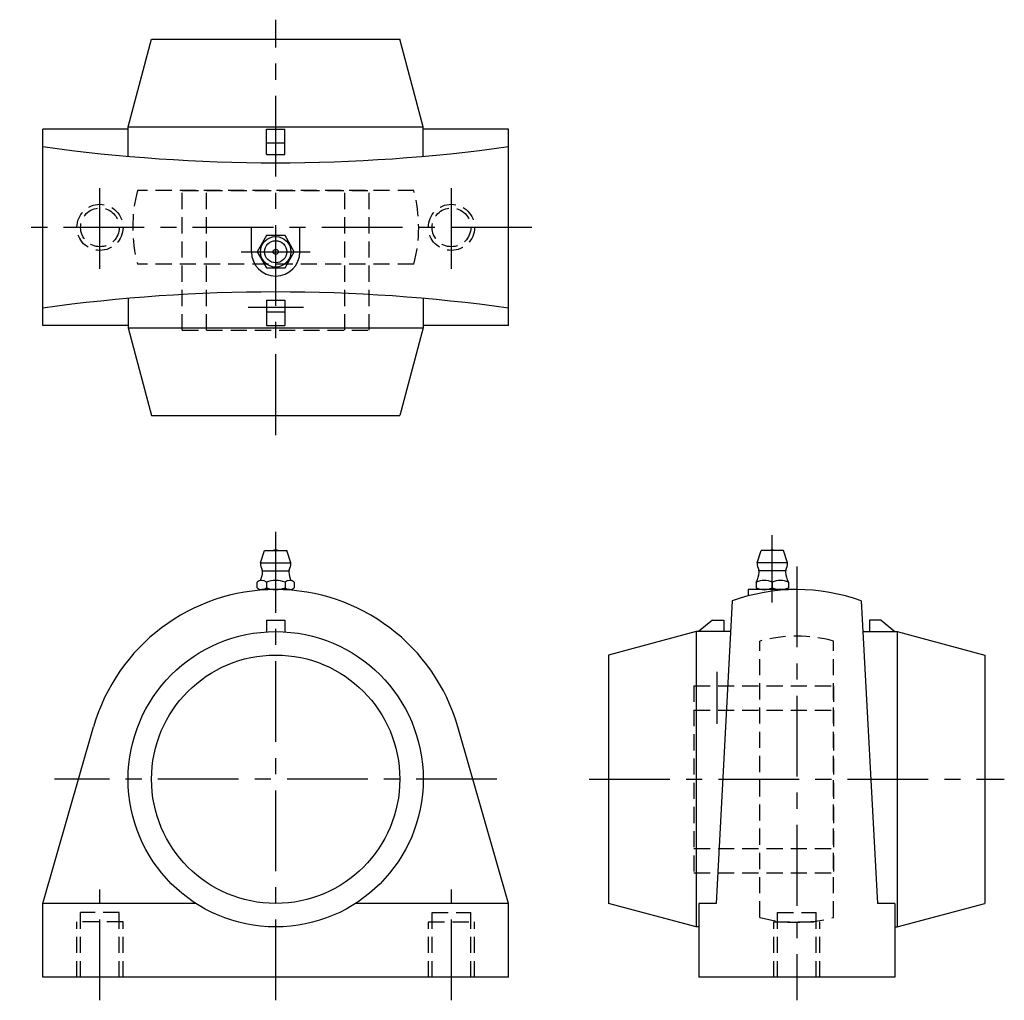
# Model space of a CAD drawing. Extents: x -56 to 158, y -5 to 207.
import ezdxf

# ---------------------------------------------------------------- set-up
doc = ezdxf.new("R2010")
doc.units = 0
doc.header["$LTSCALE"] = 14
doc.header["$MEASUREMENT"] = 0
doc.linetypes.add('CENTER', pattern=[2, 1.25, -0.25, 0.25, -0.25])
doc.linetypes.add('HIDDEN', pattern=[0.375, 0.25, -0.125])
doc.layers.get('0').update_dxf_attribs({"linetype": 'CONTINUOUS'})
doc.layers.add('CENTER', color=1, linetype='CENTER')
doc.layers.add('HIDDEN', color=3, linetype='HIDDEN')

msp = doc.modelspace()

# ---------------------------------------------------------------- linework, layer by layer
for p, q in [((-32, 184.3), (-26.91, 203.3)), ((-26.91, 203.3), (26.91, 203.3)), ((32, 184.3), (26.91, 203.3)), ((-50.5, 141.25), (-50.5, 183.75)), ((-31.93, 183.75), (-50.5, 183.75)), ((-32, 177.9), (-32, 184.3)), ((-32, 184.3), (32, 184.3)), ((-2, 178.3), (-2, 183.78)), ((-2, 183.78), (2, 183.78)), ((2, 178.3), (2, 183.78)), ((50.5, 183.75), (31.93, 183.75)), ((32, 177.9), (32, 184.3)), ((50.5, 141.25), (50.5, 183.75)), ((-2, 180.8), (2, 180.8)), ((-2, 178.3), (2, 178.3)), ((-5.25, 157.2), (-5.25, 162.5)), ((5.25, 157.2), (5.25, 162.5)), ((-32, 147.1), (-32, 140.7)), ((-2, 146.7), (-2, 141.22)), ((-2, 146.7), (2, 146.7)), ((2, 146.7), (2, 141.22)), ((32, 147.1), (32, 140.7)), ((-2, 144.2), (2, 144.2)), ((-31.93, 141.25), (-50.5, 141.25)), ((-2, 141.22), (2, 141.22)), ((50.5, 141.25), (31.93, 141.25)), ((-32, 140.7), (32, 140.7)), ((-32, 140.7), (-26.91, 121.7)), ((32, 140.7), (26.91, 121.7)), ((-26.91, 121.7), (26.91, 121.7)), ((-3.3, 89.8), (-2.4, 92.5)), ((-2.4, 92.5), (2.4, 92.5)), ((3.3, 89.8), (2.4, 92.5)), ((104.37, 89.8), (105.27, 92.5)), ((110.07, 92.5), (105.27, 92.5)), ((110.97, 89.8), (110.07, 92.5)), ((-3.3, 89.8), (3.3, 89.8)), ((110.97, 89.8), (104.37, 89.8)), ((-2.8, 88.05), (2.8, 88.05)), ((110.47, 88.05), (104.87, 88.05)), ((-4.04, 84.37), (-4.04, 85.63)), ((-2.02, 85.63), (-2.02, 84.37)), ((2.02, 85.63), (2.02, 84.37)), ((4.04, 85.63), (4.04, 84.37)), ((104.17, 85.63), (104.17, 84.37)), ((107.67, 85.63), (107.67, 84.37)), ((111.17, 85.63), (111.17, 84.37)), ((3.03, 84), (-3.03, 84)), ((102.42, 84), (102.42, 82.62)), ((112.97, 84), (102.42, 84)), ((109.42, 84), (105.92, 84)), ((98.97, 81.54), (95.47, 16)), ((126.97, 81.54), (130.47, 16)), ((-2, 77.4), (-2, 74.83)), ((-2, 77.4), (2, 77.4)), ((2, 77.4), (2, 74.83)), ((94.67, 77.4), (91.69, 74.9)), ((94.67, 77.4), (97.17, 77.4)), ((97.17, 77.4), (97.17, 74.9)), ((128.77, 77.4), (128.77, 74.9)), ((131.27, 77.4), (128.77, 77.4)), ((131.27, 77.4), (134.25, 74.9)), ((91.17, 74.9), (72.17, 69.81)), ((98.61, 74.9), (91.17, 74.9)), ((91.17, 74.9), (91.17, 10.9)), ((127.32, 74.9), (134.77, 74.9)), ((134.77, 74.9), (134.77, 10.9)), ((134.77, 74.9), (153.77, 69.81)), ((72.17, 69.81), (72.17, 15.99)), ((153.77, 69.81), (153.77, 15.99)), ((-50.5, 16), (-39.5, 54.26)), ((50.5, 16), (39.5, 54.26)), ((-50.5, 0), (-50.5, 16)), ((-17.33, 16), (-50.5, 16)), ((50.5, 16), (17.33, 16)), ((50.5, 0), (50.5, 16)), ((91.17, 10.9), (72.17, 15.99)), ((91.72, 16), (91.72, 0)), ((95.47, 16), (91.72, 16)), ((134.22, 16), (130.47, 16)), ((134.22, 16), (134.22, 0)), ((134.77, 10.9), (153.77, 15.99)), ((91.72, 10.9), (91.17, 10.9)), ((134.22, 10.9), (134.77, 10.9)), ((50.5, 0), (-50.5, 0)), ((134.22, 0), (91.72, 0))]:
    msp.add_line(p, q)
msp.add_lwpolyline([(-2.02, 160.7), (-4.04, 157.2), (-2.02, 153.7), (2.02, 153.7), (4.04, 157.2), (2.02, 160.7)], close=True)
for centre, radius in [((0, 157.2), 3.3), ((0, 157.2), 2.4), ((0, 157.2), 0.555), ((0, 42.9), 32), ((0, 42.9), 26.91)]:
    msp.add_circle(centre, radius)
for centre, radius, start, end in [((0, 542.57), 366.07, 262.0707, 277.9293), ((0, 157.2), 5.25, 180, 0), ((0, -217.57), 366.07, 82.0707, 97.9293), ((0, 91.01), 1.59, 69.555, 110.445), ((107.67, 91.01), 1.59, 69.555, 110.445), ((0, 89.8), 3.3, 180, 208.0616), ((0, 89.8), 3.3, 331.9384, 0), ((107.67, 89.8), 3.3, 180, 208.0616), ((107.67, 89.8), 3.3, 331.9384, 0), ((-8.79, 88.42), 6, 336.1715, 353.8983), ((-3.62, 87.87), 0.8, 353.8983, 28.0616), ((3.62, 87.87), 0.8, 151.9384, 186.1017), ((8.79, 88.42), 6, 186.1017, 203.8285), ((98.88, 88.42), 6, 332.3723, 353.8983), ((104.05, 87.87), 0.8, 353.8983, 28.0616), ((111.29, 87.87), 0.8, 151.9384, 186.1017), ((116.46, 88.42), 6, 186.1017, 207.6277), ((-3.03, 84.44), 1.56, 49.7398, 130.2602), ((0, 80.3), 5.7, 69.2291, 110.7709), ((3.03, 84.44), 1.56, 49.7398, 130.2602), ((105.92, 81.68), 4.32, 66.1022, 113.8978), ((109.42, 81.68), 4.32, 66.1022, 113.8978), ((0, 42.9), 41.1, 16.0419, 163.9581), ((-3.03, 85.56), 1.56, 229.7398, 310.2602), ((0, 89.7), 5.7, 249.2291, 290.7709), ((3.03, 85.56), 1.56, 229.7398, 310.2602), ((112.97, 42.9), 41.1, 70.0846, 109.9154), ((105.92, 88.32), 4.32, 246.1022, 293.8978), ((109.42, 88.32), 4.32, 246.1022, 293.8978)]:
    msp.add_arc(centre, radius, start, end)
at = {"layer": 'CENTER'}
for p, q in [((0, 117.5), (0, 207.5)), ((-38.1, 153.5), (-38.1, 171.5)), ((38.1, 153.5), (38.1, 171.5)), ((55.5, 162.5), (-55.5, 162.5)), ((-7.51, 157.2), (7.51, 157.2)), ((-6, 145.2), (6, 145.2)), ((0, -5), (0, 97.5)), ((107.67, 81.18), (107.67, 95.78)), ((112.97, 89), (112.97, -5)), ((95.67, 66.15), (95.67, 54.9)), ((47.97, 42.9), (-47.97, 42.9)), ((67.97, 42.9), (157.97, 42.9)), ((-38.1, -5), (-38.1, 19)), ((38.1, -5), (38.1, 19))]:
    msp.add_line(p, q, dxfattribs=at)
at = {"layer": 'HIDDEN'}
for p, q in [((29.95, 170.5), (-29.95, 170.5)), ((-20.25, 140.2), (-20.25, 170.5)), ((-20.25, 170.5), (20.25, 170.5)), ((-15, 140.2), (-15, 170.5)), ((15, 140.2), (15, 170.5)), ((20.25, 140.2), (20.25, 170.5)), ((29.95, 154.5), (-29.95, 154.5)), ((-20.25, 140.2), (20.25, 140.2)), ((104.97, 12.95), (104.97, 72.85)), ((120.97, 12.95), (120.97, 72.85)), ((90.67, 63.15), (90.67, 22.65)), ((90.67, 63.15), (120.97, 63.15)), ((120.97, 63.15), (120.97, 22.65)), ((90.67, 57.9), (120.97, 57.9)), ((90.67, 27.9), (120.97, 27.9)), ((90.67, 22.65), (120.97, 22.65)), ((-33.9, 14), (-42.3, 14)), ((-42.3, 0), (-42.3, 14)), ((-33.9, 0), (-33.9, 14)), ((33.9, 14), (42.3, 14)), ((33.9, 0), (33.9, 14)), ((42.3, 0), (42.3, 14)), ((108.77, 14), (117.17, 14)), ((108.77, 0), (108.77, 14)), ((117.17, 0), (117.17, 14)), ((-33.1, 12), (-43.1, 12)), ((-43.1, 0), (-43.1, 12)), ((-33.1, 0), (-33.1, 12)), ((33.1, 12), (43.1, 12)), ((33.1, 0), (33.1, 12)), ((43.1, 0), (43.1, 12)), ((107.97, 12), (117.97, 12)), ((107.97, 0), (107.97, 12)), ((117.97, 0), (117.97, 12))]:
    msp.add_line(p, q, dxfattribs=at)
for centre, radius in [((-38.1, 162.5), 5), ((-38.1, 162.5), 4.2), ((38.1, 162.5), 5), ((38.1, 162.5), 4.2)]:
    msp.add_circle(centre, radius, dxfattribs=at)
for centre, start, end in [((0, 162.5), 165.0448, 194.9552), ((0, 162.5), 345.0448, 14.9552), ((112.97, 42.9), 75.0448, 104.9552), ((112.97, 42.9), 255.0448, 284.9552)]:
    msp.add_arc(centre, 31, start, end, dxfattribs=at)

doc.saveas('drawing.dxf')
